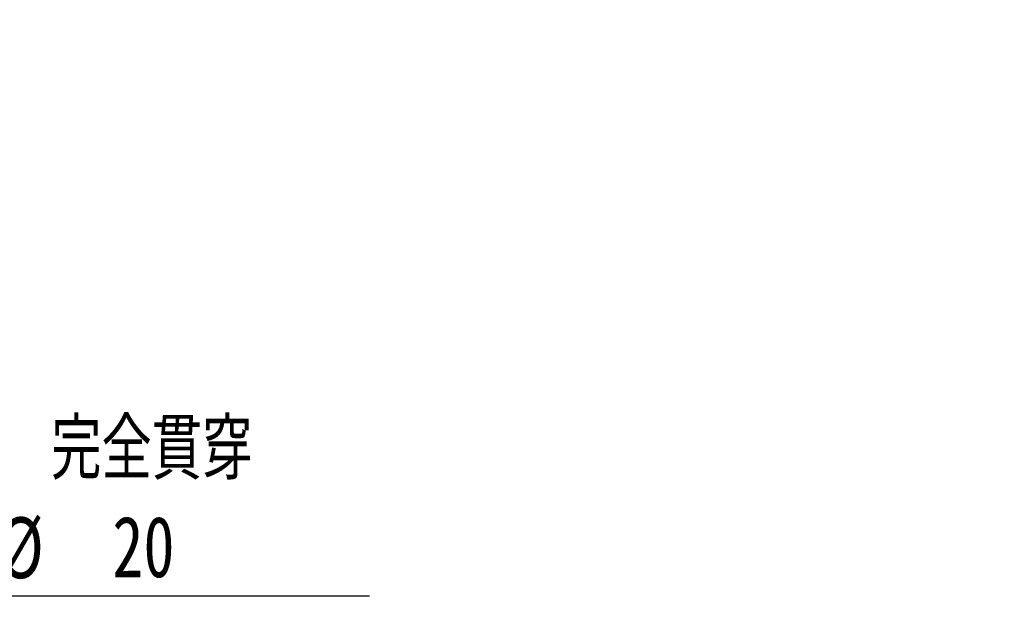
# Model space of a CAD drawing. Header units: millimetres. Extents: x 25 to 275, y 9 to 192.
# Tile 3 of 5: x 121 to 178, y 101 to 134. Entities that reach past the tile are written whole.
import ezdxf

# ---------------------------------------------------------------- set-up
doc = ezdxf.new("R2010")
doc.units = ezdxf.units.MM
doc.layers.add('FORMAT', color=7, linetype='Continuous')
doc.styles.add('SLDTEXTSTYLE0', font='TXT', dxfattribs={"width": 0.75})
doc.styles.add('SLDTEXTSTYLE1', font='TXT', dxfattribs={"width": 0.666667})
doc.styles.add('SLDTEXTSTYLE2', font='TXT', dxfattribs={"width": 0.75, "bigfont": 'bigfont'})
doc.dimstyles.new('SLDDIMSTYLE3', dxfattribs={"dimtxt": 3.5, "dimasz": 2.5, "dimexe": 0, "dimexo": 0.0625, "dimgap": 0.875, "dimtad": 0, "dimtih": 1, "dimtoh": 1, "dimdec": 6, "dimlfac": 3, "dimrnd": 1e-09, "dimzin": 12, "dimdsep": 46, "dimtxsty": 'SLDTEXTSTYLE0', "dimsah": 1, "dimcen": 0, "dimadec": 0, "dimazin": 3, "dimtfac": 1, "dimtofl": 0, "dimtmove": 0, "dimatfit": 3, "dimfxl": 0, "dimfrac": 2, "dimtolj": 1, "dimtzin": 12, "dimarcsym": 0})

# ---------------------------------------------------------------- blocks, each defined once
blk = doc.blocks.new('SW_SYMBOL_HOLE_SPOT')
at = {"layer": 'FORMAT', "color": 0}
for p, q in [((0, 875), (0, 75)), ((1600, 75), (1600, 875)), ((0, 75), (1600, 75))]:
    blk.add_line(p, q, dxfattribs=at)
blk = doc.blocks.new('_D_3')
at = {"layer": 'FORMAT'}
for p, q in [((93.593, 127.988), (100.733, 101.341)), ((100.733, 101.341), (141.437, 101.341))]:
    blk.add_line(p, q, dxfattribs=at)
blk.add_solid([(93.593, 127.988), (93.998, 125.509), (94.481, 125.638)], dxfattribs=at)
at = {"layer": 'FORMAT', "xscale": 0.004470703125, "yscale": 0.004470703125, "zscale": 0.004470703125}
blk.add_blockref('SW_SYMBOL_HOLE_SPOT', (110.638, 101.826), dxfattribs=at)
at = {"layer": 'FORMAT', "char_height": 3.5, "attachment_point": 1}
for s, insert, style in [('4 x', (102.32, 111.516), 'SLDTEXTSTYLE1'), ('%%c', (109.734, 111.462), 'SLDTEXTSTYLE0'), ('14 \\M+18AAE\\M+19153\\M+18AD1\\M+190FA', (116.325, 111.516), 'SLDTEXTSTYLE2'), ('%%c', (120.083, 105.853), 'SLDTEXTSTYLE0'), ('20', (126.674, 105.906), 'SLDTEXTSTYLE0')]:
    blk.add_mtext(s, dxfattribs=dict(at, insert=insert, style=style))

msp = doc.modelspace()

# ---------------------------------------------------------------- dimensions: what is measured, and where the dimension line sits
at = {"layer": 'FORMAT'}
dim = msp.add_diameter_dim_2p(p1=(91.86732833, 134.42779465), p2=(93.59278863, 127.98828914), text='4 x <> 完全貫穿\\P{\\fGDT;v}%%c 20 \\P', dimstyle='SLDDIMSTYLE3', dxfattribs=at)
dim.commit()
dim.dimension.update_dxf_attribs({"geometry": '_D_3', "text_midpoint": (121.8787571, 106.95060702), "dimtype": 163})

doc.saveas('drawing.dxf')
